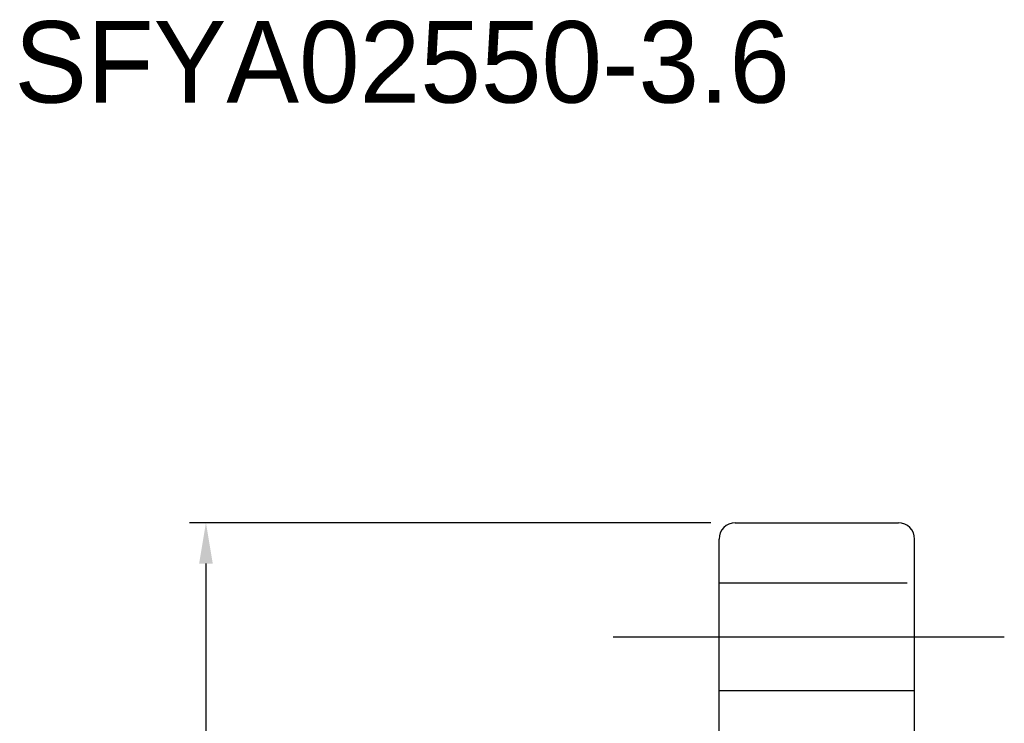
# Model space of a CAD drawing. Header units: millimetres. Extents: x 778 to 1020, y 785 to 920.
# Tile 16 of 48: x 869 to 929, y 877 to 920. Entities that reach past the tile are written whole.
import ezdxf
from ezdxf.lldxf.tags import DXFTag

# ---------------------------------------------------------------- set-up
doc = ezdxf.new("R2010")
doc.units = ezdxf.units.MM
doc.header["$LTSCALE"] = 0.1
doc.layers.get('0').update_dxf_attribs({"linetype": 'CONTINUOUS'})
doc.layers.get('Defpoints').update_dxf_attribs({"linetype": 'CONTINUOUS'})
doc.styles.add('DIM-7', font='SIMPLEX.shx', dxfattribs={"width": 0.7, "bigfont": 'chineset.shx'})
tags = doc.linetypes.add('DASHED', pattern=[25.72, 12.86, -12.86]).pattern_tags.tags
tags[6:7] = [DXFTag(74, 4), DXFTag(75, 0), DXFTag(340, '0'), DXFTag(46, 0.0), DXFTag(50, 0.0), DXFTag(44, 0.0), DXFTag(45, 0.0)]
tags[4:5] = [DXFTag(74, 4), DXFTag(75, 0), DXFTag(340, '0'), DXFTag(46, 0.0), DXFTag(50, 0.0), DXFTag(44, 0.0), DXFTag(45, 0.0)]
doc.dimstyles.new('CNS', dxfattribs={"dimtxt": 3.5, "dimasz": 2.5, "dimexe": 1, "dimexo": 1.5, "dimgap": 0.09, "dimtad": 0, "dimdsep": 46, "dimtxsty": 'DIM-7', "dimcen": 0.09, "dimclrd": 1, "dimclre": 1, "dimclrt": 4, "dimadec": 0, "dimazin": 0, "dimtfac": 1, "dimtix": 1, "dimtmove": 2, "dimatfit": 3, "dimfxl": 1, "dimtvp": 0.971429, "dimtolj": 1, "dimarcsym": 0})

# ---------------------------------------------------------------- blocks, each defined once
blk = doc.blocks.new('*D10')
at = {"lineweight": -2, "transparency": 16777216}
for p, q in [((911.133, 889.472), (879.159, 889.472)), ((880.159, 886.972), (880.159, 817.972)), ((911.133, 815.472), (879.159, 815.472))]:
    blk.add_line(p, q, dxfattribs=at)
at = {"transparency": 16777216}
for points in [[(879.742, 886.972), (880.575, 886.972), (880.159, 889.472)], [(879.742, 817.972), (880.575, 817.972), (880.159, 815.472)]]:
    blk.add_solid(points, dxfattribs=at)
at = {"layer": 'Defpoints', "color": 0, "transparency": 16777216}
for p in [(912.633, 889.472), (880.159, 815.472), (912.633, 815.472)]:
    blk.add_point(p, dxfattribs=at)
at = {"transparency": 16777216, "insert": (877.609, 852.472), "char_height": 3.5, "attachment_point": 5, "rotation": 90, "style": 'DIM-7'}
blk.add_mtext('\\A1;%%C74', dxfattribs=at)

msp = doc.modelspace()

# ---------------------------------------------------------------- linework, layer by layer
at = {"linetype": 'Continuous'}
for p, q in [((912.633, 889.472), (922.633, 889.472)), ((911.633, 880.198), (911.633, 888.472)), ((923.633, 816.472), (923.633, 888.472)), ((911.633, 824.746), (911.633, 880.198))]:
    msp.add_line(p, q, dxfattribs=at)
at = {"linetype": 'DASHED'}
for p, q in [((923.168, 885.772), (911.633, 885.772)), ((911.633, 879.172), (923.633, 879.172))]:
    msp.add_line(p, q, dxfattribs=at)
at = {"ltscale": 5}
msp.add_line((905.133, 882.472), (929.133, 882.472), dxfattribs=at)
at = {"linetype": 'Continuous'}
for centre, start, end in [((912.633, 888.472), 90, 180), ((922.633, 888.472), 0, 90)]:
    msp.add_arc(centre, 1, start, end, dxfattribs=at)

# ---------------------------------------------------------------- texts
msp.add_text('SFYA02550-3.6', height=5).set_placement((868.406, 915.243))

# ---------------------------------------------------------------- dimensions: what is measured, and where the dimension line sits
dim = msp.add_linear_dim(base=(880.159, 815.472), p1=(912.633, 889.472), p2=(912.633, 815.472), angle=90, text='%%C<>', dimstyle='CNS', override={"dimgap": 0.8, "dimtad": 1, "dimclrd": 256, "dimclre": 256, "dimclrt": 256, "dimadec": 2, "dimazin": 2, "dimtmove": 1, "dimatfit": 0})
dim.commit()
dim.dimension.update_dxf_attribs({"geometry": '*D10', "text_midpoint": (877.609, 852.472)})

doc.saveas('drawing.dxf')
